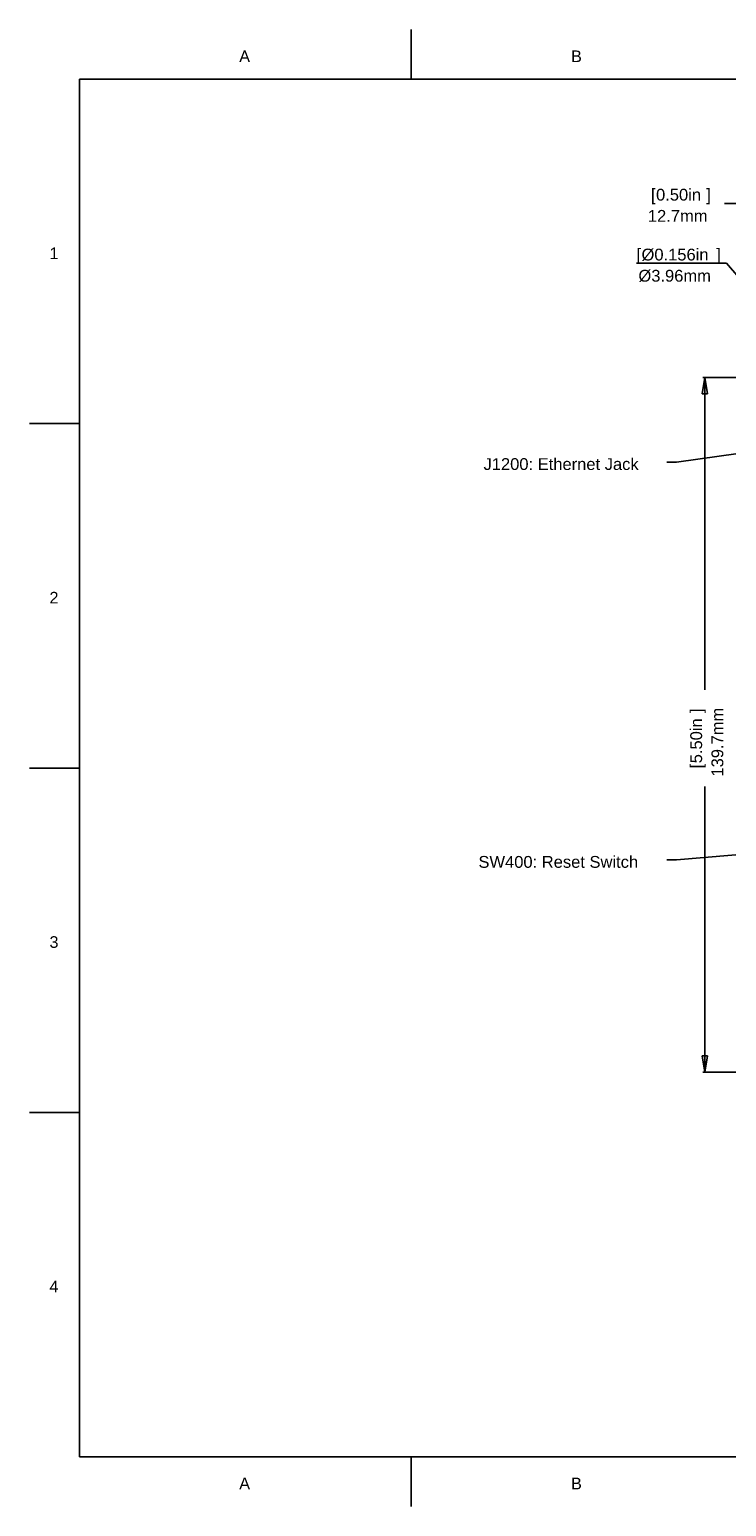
# Model space of a CAD drawing. Header units: inches. Extents: x 0 to 420, y -297 to 0.
# Tile 1 of 41: x 0 to 140, y -297 to 0. Entities that reach past the tile are written whole.
import ezdxf

# ---------------------------------------------------------------- set-up
doc = ezdxf.new("R2010")
doc.units = ezdxf.units.IN
doc.header["$MEASUREMENT"] = 0
doc.styles.add('Arial0', font='arial.ttf', dxfattribs={"height": 3.644212})

msp = doc.modelspace()

# ---------------------------------------------------------------- linework, layer by layer
at = {"color": 18, "true_color": 0x000000}
for p, q in [((76.67, 0), (76.67, -10)), ((10, -10), (410, -10)), ((10, -287), (10, -10)), ((0, -79.25), (10, -79.25)), ((0, -148.5), (10, -148.5)), ((0, -217.75), (10, -217.75)), ((410, -287), (10, -287)), ((76.67, -297), (76.67, -287))]:
    msp.add_line(p, q, dxfattribs=at)
at = {"color": 152, "true_color": 0x007ac0}
for p, q in [((139.6, -34.96), (147, -34.96)), ((135.67, -69.95), (135.12, -73.25)), ((159.3, -69.95), (135.27, -69.95)), ((135.27, -69.95), (159.3, -69.95)), ((136.22, -73.25), (135.67, -69.95)), ((135.67, -132.78), (135.67, -70.86)), ((135.12, -73.25), (136.22, -73.25)), ((135.67, -152.22), (135.67, -208.74)), ((136.22, -206.35), (135.12, -206.35)), ((135.12, -206.35), (135.67, -209.65)), ((135.67, -209.65), (136.22, -206.35)), ((159.3, -209.65), (135.27, -209.65)), ((135.27, -209.65), (159.3, -209.65))]:
    msp.add_line(p, q, dxfattribs=at)
at = {"color": 163, "true_color": 0x4a86e8}
for q in [(121.91, -47), (156.25, -65.93)]:
    msp.add_line((140, -47), q, dxfattribs=at)
at = {"color": 7, "true_color": 0xffffff}
msp.add_line((140, -47), (161, -71.47), dxfattribs=at)
at = {"color": 12, "true_color": 0xc00000}
for p, q in [((130, -87), (185.1, -79.13)), ((130, -87), (128, -87)), ((130, -87), (130, -87)), ((130, -167), (196.42, -161.18)), ((130, -167), (128, -167)), ((130, -167), (130, -167))]:
    msp.add_line(p, q, dxfattribs=at)

# ---------------------------------------------------------------- texts
at = {"color": 18, "true_color": 0x000000, "style": 'Arial0'}
for s, p in [('A', (42.12, -6.55)), ('B', (108.78, -6.55)), ('1', (3.99, -46.17)), ('2', (3.99, -115.42)), ('3', (3.99, -184.67)), ('4', (3.99, -253.92)), ('A', (42.12, -293.55)), ('B', (108.78, -293.55))]:
    msp.add_text(s, height=2.34, dxfattribs=at).set_placement(p)
at = {"color": 12, "true_color": 0xc00000, "style": 'Arial0'}
for s, height, p in [('[', 2.38, (124.83, -34.4)), ('0.50in', 2.375, (125.86, -34.4)), (']', 2.38, (135.96, -34.4)), ('12.7mm', 2.375, (124.22, -38.66)), ('[', 2.38, (121.91, -46.44)), ('Ø0.156in', 2.375, (122.94, -46.44)), (']', 2.38, (137.97, -46.44)), ('Ø3.96mm', 2.375, (122.32, -50.7)), ('J1200: Ethernet Jack', 2.375, (91.2, -88.57)), ('SW400: Reset Switch', 2.375, (90.18, -168.57))]:
    msp.add_text(s, height=height, dxfattribs=at).set_placement(p)
for s, height, p in [('139.7mm', 2.375, (139.37, -150.22)), (']', 2.38, (135.11, -137.45)), ('5.50in', 2.375, (135.11, -147.55)), ('[', 2.38, (135.11, -148.58))]:
    msp.add_text(s, height=height, rotation=90, dxfattribs=at).set_placement(p)

doc.saveas('drawing.dxf')
